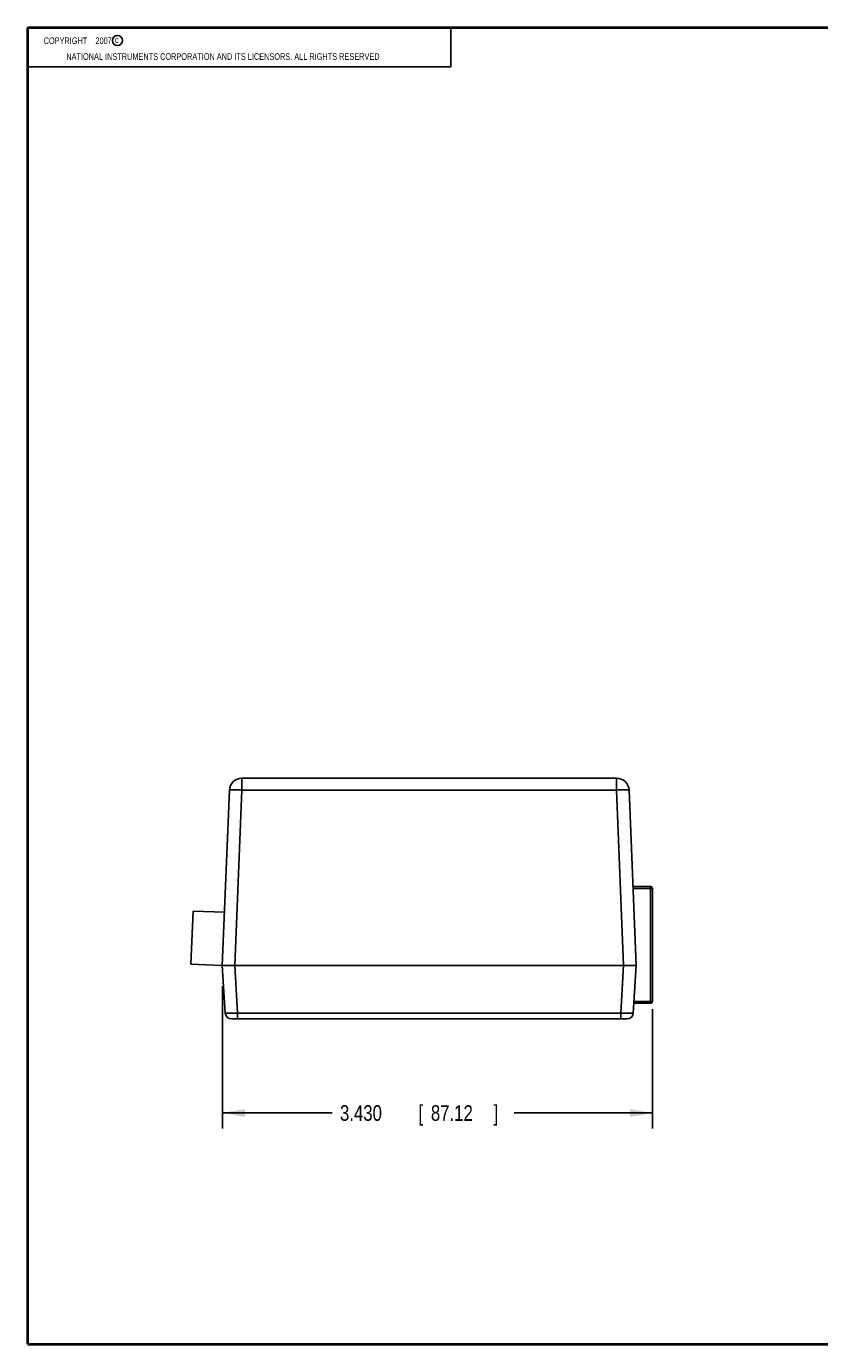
# Model space of a CAD drawing. Header units: inches. Extents: x 0.2 to 16.8, y 0.1 to 10.8.
# Tile 1 of 10: x 0.2 to 6.6, y 0.2 to 10.8. Entities that reach past the tile are written whole.
import ezdxf

# ---------------------------------------------------------------- set-up
doc = ezdxf.new("R2010")
doc.units = ezdxf.units.IN
doc.header["$LTSCALE"] = 0.935
doc.header["$MEASUREMENT"] = 0
doc.layers.get('0').update_dxf_attribs({"linetype": 'CONTINUOUS'})
doc.layers.add('DIMENSIONS', color=7, linetype='CONTINUOUS')
doc.styles.get("Standard").update_dxf_attribs({"font": 'txt', "width": 0.8})
doc.dimstyles.new('DIMSTYLE_1', dxfattribs={"dimtxt": 0.125, "dimasz": 0.18, "dimexe": 0.18, "dimexo": 0.0625, "dimgap": 0.09, "dimtad": 0, "dimtih": 1, "dimtoh": 1, "dimdec": 3, "dimzin": 4, "dimdsep": 46, "dimtxsty": 'STANDARD', "dimblk": '_FILLED', "dimblk1": '_FILLED', "dimblk2": '_FILLED', "dimcen": 0.09, "dimadec": 0, "dimazin": 0, "dimtp": 0.01, "dimtm": 0.01, "dimtfac": 1, "dimtdec": 3, "dimtofl": 0, "dimtmove": 0, "dimatfit": 3, "dimldrblk": '_FILLED', "dimfxl": 1, "dimtolj": 1, "dimtzin": 4, "dimarcsym": 0})

# ---------------------------------------------------------------- blocks, each defined once
blk = doc.blocks.new('_FILLED')
at = {"color": 0, "linetype": 'BYBLOCK'}
blk.add_solid([(0, 0), (-1, 0.174), (-1, -0.174)], dxfattribs=at)
blk = doc.blocks.new('*D2')
at = {"layer": 'DIMENSIONS', "color": 2, "linetype": 'CONTINUOUS'}
for p, q in [((1.803, 3.114), (1.803, 1.979)), ((5.233, 2.931), (5.233, 1.979)), ((1.803, 2.104), (2.679, 2.104)), ((5.233, 2.104), (4.129, 2.104))]:
    blk.add_line(p, q, dxfattribs=at)
at = {"layer": 'DIMENSIONS', "color": 2, "linetype": 'CONTINUOUS', "xscale": 0.18, "yscale": 0.18, "zscale": 0.18, "rotation": 180}
blk.add_blockref('_FILLED', (1.803, 2.104), dxfattribs=at)
at = {"layer": 'DIMENSIONS', "color": 2, "linetype": 'CONTINUOUS', "xscale": 0.18, "yscale": 0.18, "zscale": 0.18}
blk.add_blockref('_FILLED', (5.233, 2.104), dxfattribs=at)
at = {"layer": 'DIMENSIONS', "color": 2, "linetype": 'CONTINUOUS', "width": 0.8}
for s, p in [('3.430', (2.741, 2.041)), ('[', (3.366, 2.041)), ('87.12', (3.466, 2.041)), (']', (3.966, 2.041))]:
    blk.add_text(s, height=0.125, dxfattribs=at).set_placement(p)

msp = doc.modelspace()

# ---------------------------------------------------------------- linework, layer by layer
at = {"color": 2, "linetype": 'CONTINUOUS'}
for p, q in [((0.25, 10.7586), (3.625, 10.7586)), ((0.25, 10.7586), (0.25, 10.4456)), ((3.625, 10.7586), (3.625, 10.4456)), ((0.25, 10.4456), (3.625, 10.4456))]:
    msp.add_line(p, q, dxfattribs=at)
at = {"color": 7, "linetype": 'CONTINUOUS'}
for p, q in [((1.9587, 4.7739), (1.9587, 4.6789)), ((1.9587, 4.7739), (4.9465, 4.7739)), ((4.9465, 4.7739), (4.9465, 4.6789)), ((1.8587, 4.6779), (1.8026, 3.2789)), ((1.9587, 4.6789), (1.9025, 3.2789)), ((1.9587, 4.6789), (4.9465, 4.6789)), ((5.0027, 3.2789), (4.9465, 4.6789)), ((5.1026, 3.2789), (5.0464, 4.6779)), ((5.2176, 3.9089), (5.0773, 3.9089)), ((5.2326, 3.8939), (5.0779, 3.8939)), ((5.2176, 2.9789), (5.2176, 3.9089)), ((5.2326, 3.8939), (5.2326, 2.9939)), ((1.5528, 3.2892), (1.5698, 3.7138)), ((1.8196, 3.7038), (1.5698, 3.7138)), ((1.8026, 3.2792), (1.5528, 3.2892)), ((1.8026, 3.2789), (1.8248, 2.9009)), ((1.9024, 3.2789), (1.9247, 2.9009)), ((1.9024, 3.2789), (5.0028, 3.2789)), ((4.9805, 2.9009), (5.0028, 3.2789)), ((5.0804, 2.9009), (5.1026, 3.2789)), ((5.2176, 2.9789), (5.0849, 2.9789)), ((5.0858, 2.9939), (5.2326, 2.9939)), ((5.0304, 2.8539), (1.8747, 2.8539)), ((1.9247, 2.8539), (1.9247, 2.9009)), ((4.9805, 2.9009), (1.9247, 2.9009)), ((4.9805, 2.8539), (4.9805, 2.9009))]:
    msp.add_line(p, q, dxfattribs=at)
at = {"color": 7, "linetype": 'CONTINUOUS', "const_width": 0.02}
for points in [[(0.25, 10.7586), (0.25, 0.2586)], [(16.75, 10.7586), (0.25, 10.7586)], [(0.25, 0.2586), (16.75, 0.2586)]]:
    msp.add_lwpolyline(points, dxfattribs=at)
at = {"color": 2, "linetype": 'CONTINUOUS'}
msp.add_circle((0.9659, 10.6562), 0.0403, dxfattribs=at)
at = {"color": 7, "linetype": 'CONTINUOUS'}
for centre, radius, start, end in [((1.9587, 4.6739), 0.1, 90, 177.70174), ((4.9465, 4.6739), 0.1, 2.29826, 90), ((5.2176, 3.8939), 0.015, 0, 90), ((5.2176, 2.9939), 0.015, 270, 360), ((1.8747, 2.9039), 0.05, 183.36646, 270), ((5.0304, 2.9039), 0.05, 270.00125, 356.63361)]:
    msp.add_arc(centre, radius, start, end, dxfattribs=at)
for points, knots in [([(1.8587, 4.6779), (1.8588, 4.6791), (1.8656, 4.6789), (1.8734, 4.6804), (1.89, 4.6802), (1.9098, 4.6803), (1.9335, 4.6798), (1.9501, 4.6792), (1.9587, 4.6789)], [0, 0, 0, 0, 0.0363082, 0.1365227, 0.2951428, 0.5016129, 0.7419926, 1, 1, 1, 1]), ([(4.9465, 4.6789), (4.9551, 4.6792), (4.9717, 4.6798), (4.9954, 4.6803), (5.0152, 4.6802), (5.0318, 4.6804), (5.0396, 4.6789), (5.0464, 4.6791), (5.0464, 4.6779)], [0, 0, 0, 0, 0.2580074, 0.4983871, 0.7048572, 0.8634773, 0.9636918, 1, 1, 1, 1]), ([(1.8026, 3.2789), (1.8037, 3.2788), (1.8082, 3.2786), (1.8179, 3.2786), (1.8334, 3.2786), (1.8537, 3.2787), (1.8772, 3.2787), (1.8939, 3.2789), (1.9025, 3.2789)], [0, 0, 0, 0, 0.0340053, 0.1338467, 0.2927025, 0.4997897, 0.7411175, 1, 1, 1, 1]), ([(5.1026, 3.2789), (5.1015, 3.2788), (5.097, 3.2786), (5.0873, 3.2786), (5.0718, 3.2786), (5.0515, 3.2787), (5.028, 3.2787), (5.0114, 3.2789), (5.0028, 3.2789)], [0, 0, 0, 0, 0.0340311, 0.1339268, 0.2928615, 0.5000485, 0.7414913, 1, 1, 1, 1]), ([(1.9247, 2.9009), (1.916, 2.9007), (1.8995, 2.9003), (1.8758, 2.8998), (1.8561, 2.8999), (1.8394, 2.8992), (1.8319, 2.901), (1.8249, 2.8998), (1.8248, 2.9009)], [0, 0, 0, 0, 0.2586966, 0.4993653, 0.7057986, 0.8645826, 0.9648799, 1, 1, 1, 1]), ([(5.0804, 2.9009), (5.0803, 2.8998), (5.0733, 2.901), (5.0658, 2.8992), (5.0491, 2.8999), (5.0294, 2.8998), (5.0057, 2.9003), (4.9891, 2.9007), (4.9805, 2.9009)], [0, 0, 0, 0, 0.0351201, 0.1354174, 0.2942015, 0.5006347, 0.7413034, 1, 1, 1, 1])]:
    msp.add_open_spline(points, degree=3, knots=knots, dxfattribs=at)

# ---------------------------------------------------------------- texts
at = {"color": 2, "linetype": 'CONTINUOUS', "width": 0.8}
for s, p in [('c', (0.946, 10.6363)), ('NATIONAL INSTRUMENTS CORPORATION AND ITS LICENSORS. ALL RIGHTS RESERVED', (0.5583, 10.5016))]:
    msp.add_text(s, height=0.053, dxfattribs=at).set_placement(p)
at = {"color": 2, "linetype": 'CONTINUOUS', "insert": (0.3125, 10.6805), "char_height": 0.053, "width": 0.8904, "attachment_point": 1}
msp.add_mtext('    COPYRIGHT    2007', dxfattribs=at)

# ---------------------------------------------------------------- dimensions: what is measured, and where the dimension line sits
at = {"layer": 'DIMENSIONS', "color": 2, "linetype": 'CONTINUOUS'}
dim = msp.add_linear_dim(base=(1.8026, 2.1039), p1=(5.2326, 2.9314), p2=(1.8026, 3.114), angle=180, dimstyle='DIMSTYLE_1', dxfattribs=at)
dim.commit()
dim.dimension.update_dxf_attribs({"geometry": '*D2', "text_midpoint": (3.4036, 2.1039), "dimtype": 160})

doc.saveas('drawing.dxf')
